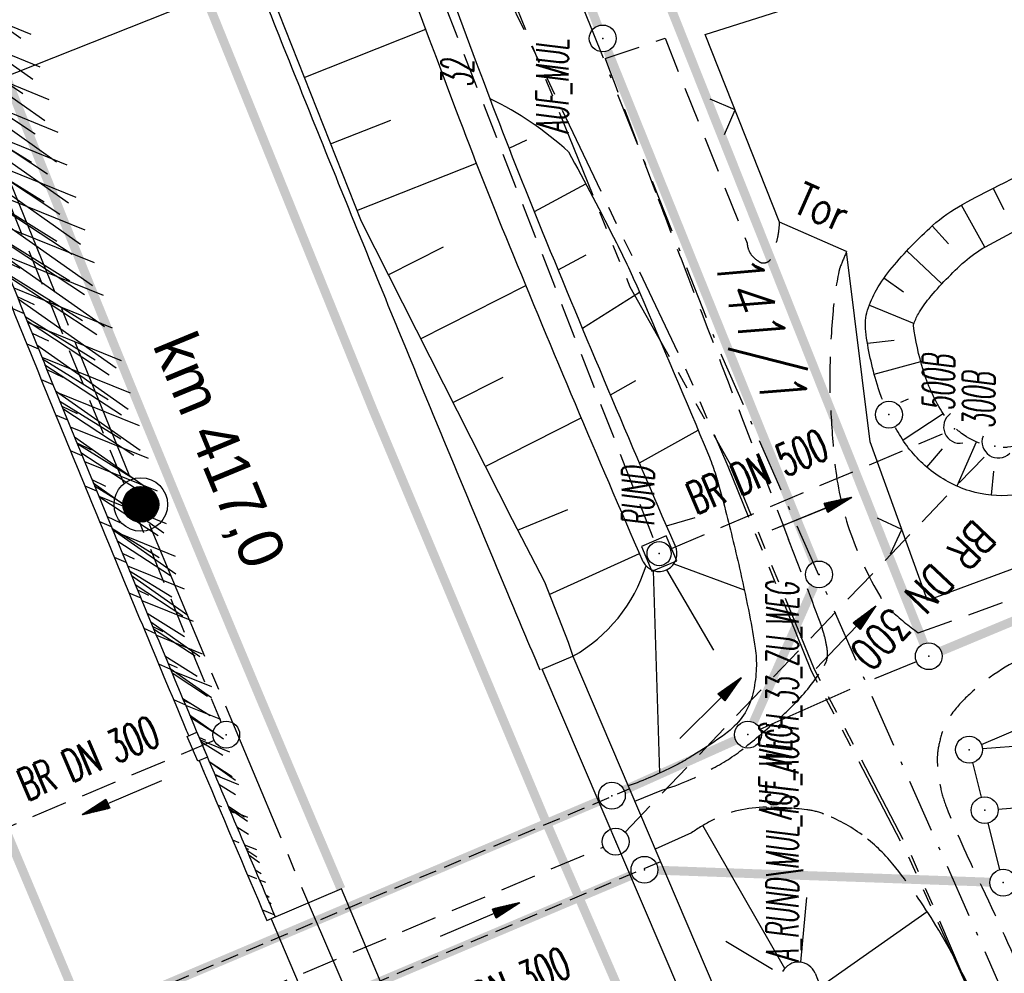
# Model space of a CAD drawing. Extents: x 447882 to 448688, y 437766 to 439043.
# Tile 60 of 121: x 448255 to 448310, y 438387 to 438440. Entities that reach past the tile are written whole.
import ezdxf
from ezdxf.enums import TextEntityAlignment as Align

# ---------------------------------------------------------------- set-up
doc = ezdxf.new("R2010")
doc.units = 0
doc.header["$LTSCALE"] = 2
doc.header["$MEASUREMENT"] = 0
for name, pattern in [('ACHSE', [5.5, 4, -0.5, 0.5, -0.5]), ('AUSGEZOGEN', [0]), ('BAB-FM2', [2.6, 1.5, -0.5, 0.1, -0.5]), ('GESTRICH-X2', [1.5, 1, -0.5]), ('GESTRICHELT', [0.75, 0.5, -0.25]), ('PHANTOMX2', [5, 2.5, -0.5, 0.5, -0.5, 0.5, -0.5])]:
    doc.linetypes.add(name, pattern=pattern)
doc.layers.get('0').update_dxf_attribs({"linetype": 'AUSGEZOGEN'})
for name, color, linetype in [('211-FLSTNR', 8, 'AUSGEZOGEN'), ('211-GRENZL', 8, 'AUSGEZOGEN'), ('211-GRENZL-BAB', 7, 'AUSGEZOGEN'), ('211-GRENZP', 8, 'AUSGEZOGEN'), ('211-GRENZP-BAB', 7, 'AUSGEZOGEN'), ('ACHSETOP', 250, 'ACHSE'), ('ANMERKUNG', 7, 'CONTINUOUS'), ('BAB_FM', 5, 'BAB-FM2'), ('BAUWOTOP', 250, 'AUSGEZOGEN'), ('BAUWUTOP', 250, 'GESTRICHELT'), ('BOESCHG', 250, 'AUSGEZOGEN'), ('DURCHL', 200, 'GESTRICH-X2'), ('FBRTOP', 250, 'AUSGEZOGEN'), ('HEKT_B', 250, 'CONTINUOUS'), ('KANAL', 7, 'GESTRICH-X2'), ('Lichtwellenleiter COLT', 46, 'PHANTOMX2'), ('Lichtwellenleiter GLH', 46, 'PHANTOMX2'), ('MULDE', 250, 'AUSGEZOGEN'), ('NZ', 250, 'AUSGEZOGEN'), ('PFEIL', 7, 'CONTINUOUS'), ('PFEILTOP', 200, 'AUSGEZOGEN'), ('RRB', 250, 'AUSGEZOGEN'), ('SCHLITZRINNE', 200, 'AUSGEZOGEN'), ('SCHSYMBOL', 200, 'AUSGEZOGEN'), ('STRASSE', 250, 'AUSGEZOGEN'), ('TEXTO', 4, 'CONTINUOUS'), ('WEG', 250, 'GESTRICH-X2'), ('ZAUN', 30, 'AUSGEZOGEN')]:
    doc.layers.add(name, color=color, linetype=linetype)
doc.styles.add('ROMANS', font='romans.shx', dxfattribs={"width": 0.8})
doc.styles.add('UNIR-H', font='unir_h.shx', dxfattribs={"width": 0.8})

# ---------------------------------------------------------------- blocks, each defined once
blk = doc.blocks.new('*X15')
at = {"color": 0}
for p, q in [((212.234, 257.394), (213.242, 258.402)), ((212.236, 257.466), (213.169, 258.4)), ((212.237, 257.326), (213.31, 258.399)), ((212.244, 257.262), (213.373, 258.392)), ((212.244, 257.545), (213.09, 258.391)), ((212.254, 257.202), (213.434, 258.381)), ((212.261, 257.633), (213.003, 258.375)), ((212.268, 257.145), (213.491, 258.368)), ((212.284, 257.09), (213.545, 258.351)), ((212.29, 257.732), (212.903, 258.346)), ((212.303, 257.038), (213.597, 258.333)), ((212.324, 256.988), (213.647, 258.312)), ((212.343, 257.856), (212.779, 258.293)), ((212.347, 256.941), (213.694, 258.288)), ((212.372, 256.895), (213.74, 258.263)), ((212.399, 256.852), (213.783, 258.236)), ((212.428, 256.81), (213.825, 258.207)), ((212.459, 256.77), (213.865, 258.176)), ((212.492, 256.732), (213.903, 258.143)), ((212.526, 256.696), (213.939, 258.109)), ((212.563, 256.662), (213.974, 258.073)), ((212.601, 256.629), (214.006, 258.035)), ((212.64, 256.598), (214.037, 257.995)), ((212.682, 256.569), (214.066, 257.953)), ((212.726, 256.542), (214.093, 257.91)), ((212.771, 256.517), (214.119, 257.864)), ((212.819, 256.493), (214.142, 257.817)), ((212.868, 256.472), (214.163, 257.767)), ((212.92, 256.454), (214.182, 257.715)), ((212.975, 256.437), (214.198, 257.661)), ((213.032, 256.424), (214.211, 257.603)), ((213.092, 256.414), (214.222, 257.543)), ((213.156, 256.407), (214.229, 257.479)), ((213.224, 256.404), (214.232, 257.412)), ((213.296, 256.406), (214.23, 257.339)), ((213.375, 256.414), (214.222, 257.26)), ((213.463, 256.43), (214.205, 257.173)), ((213.563, 256.46), (214.176, 257.073)), ((213.686, 256.512), (214.123, 256.949))]:
    blk.add_line(p, q, dxfattribs=at)
blk = doc.blocks.new('SRMAST2')
at = {"color": 0}
blk.add_circle((0, 0), 0.999, dxfattribs=at)
blk.add_point((0, 0), dxfattribs=at)
blk.add_blockref('*X15', (-213.233, -257.403))
blk = doc.blocks.new('PP')
at = {"color": 0}
blk.add_circle((0, -0.006), 1.493, dxfattribs=at)
blk.add_point((0, 0), dxfattribs=at)
blk = doc.blocks.new('20')
blk.add_lwpolyline([(-0.754, -0.751), (0.754, -0.751), (0.754, 0.75), (-0.754, 0.75)], close=True)
blk.add_circle((0, 0), 0.676)
blk.add_point((0, 0))
blk = doc.blocks.new('40')
at = {"color": 0}
blk.add_arc((0.025, 0.311), 0.91, 192.5363, 347.4637, dxfattribs=at)
blk.add_point((0, 0), dxfattribs=at)
blk = doc.blocks.new('GST')
at = {"color": 0}
blk.add_circle((0, 0), 0.75, dxfattribs=at)
blk.add_point((0, 0), dxfattribs=at)
blk = doc.blocks.new('10')
blk.add_blockref('GST', (0, 0))
blk = doc.blocks.new('ZL')
at = {"color": 0}
for p, q in [((-1.066, 1.055), (0, 0)), ((0, 0), (1.055, 1.066))]:
    blk.add_line(p, q, dxfattribs=at)
blk = doc.blocks.new('PFEIL2')
at = {"color": 0}
for p, q in [((0.88, 0.002), (-2.401, -0.012)), ((0.881, -0.271), (0.879, 0.276)), ((0.879, 0.276), (2.429, 0.009)), ((0.911, 0.27), (0.879, 0.265)), ((0.965, 0.261), (0.879, 0.246)), ((1.019, 0.252), (0.879, 0.228)), ((1.073, 0.242), (0.879, 0.209)), ((1.127, 0.233), (0.879, 0.191)), ((1.181, 0.224), (0.879, 0.172)), ((1.235, 0.214), (0.879, 0.154)), ((1.289, 0.205), (0.879, 0.135)), ((1.343, 0.196), (0.879, 0.117)), ((1.397, 0.187), (0.879, 0.098)), ((1.451, 0.177), (0.879, 0.08)), ((1.505, 0.168), (0.879, 0.061)), ((1.559, 0.159), (0.88, 0.043)), ((1.613, 0.149), (0.88, 0.024)), ((1.668, 0.14), (0.88, 0.006)), ((1.722, 0.131), (0.88, -0.013)), ((1.776, 0.121), (0.88, -0.031)), ((1.83, 0.112), (0.88, -0.05)), ((1.884, 0.103), (0.88, -0.068)), ((1.938, 0.094), (0.88, -0.087)), ((1.992, 0.084), (0.88, -0.105)), ((2.046, 0.075), (0.88, -0.124)), ((2.1, 0.066), (0.88, -0.142)), ((2.154, 0.056), (0.88, -0.161)), ((2.208, 0.047), (0.88, -0.179)), ((2.262, 0.038), (0.881, -0.198)), ((2.316, 0.029), (0.881, -0.216)), ((2.37, 0.019), (0.881, -0.235)), ((2.424, 0.01), (0.881, -0.253)), ((2.429, 0.009), (0.881, -0.271))]:
    blk.add_line(p, q, dxfattribs=at)

msp = doc.modelspace()

# ---------------------------------------------------------------- hatches: boundary and pattern name
at = {"layer": 'SCHLITZRINNE'}
h = msp.add_hatch(dxfattribs=at)
h.set_pattern_fill('_USER', color=256, scale=1.5, angle=45, style=0, pattern_type=0)
h.set_pattern_definition([(324.8574, (448134.7023, 438851.6164), (0.86342, 1.226583), [])])
edge = h.paths.add_edge_path()
edge.add_line((448125.443, 438906.454), (448125.936, 438906.533))
edge.add_line((448125.936, 438906.533), (448126.04, 438905.88))
edge.add_arc((261507.524, 409202.339), 188967.645, 9.03995391, 9.04374407, ccw=False)
edge.add_line((448128.005, 438893.535), (448131.933, 438868.846))
edge.add_line((448131.933, 438868.846), (448133.254, 438860.539))
edge.add_arc((449371.197, 439057.494), 1253.513, 189.039943, 189.277818)
edge.add_arc((454072.816, 439825.545), 6017.453, 189.2778182, 189.3863877)
edge.add_arc((449284.377, 439033.993), 1164.031, 189.386388, 189.87641)
edge.add_arc((450764.431, 439291.676), 2666.349, 189.87641, 190.200181)
edge.add_arc((449881.193, 439132.753), 1768.927, 190.200181, 190.588964)
edge.add_arc((450188.848, 439190.268), 2081.912, 190.588964, 190.947332)
edge.add_arc((450096.336, 439172.374), 1987.685, 190.947332, 191.307685)
edge.add_arc((450103.529, 439173.812), 1995.02, 191.307685, 191.667375)
edge.add_arc((450113.912, 439175.956), 2005.623, 191.667375, 192.024165)
edge.add_arc((450128.354, 439179.032), 2020.389, 192.024165, 192.37965)
edge.add_arc((450121.636, 439177.558), 2013.511, 192.37965, 192.73712)
edge.add_arc((450090.705, 439170.566), 1981.8, 192.73712, 193.097438)
edge.add_arc((450089.716, 439170.336), 1980.784, 193.097438, 193.45758)
edge.add_arc((450128.145, 439179.532), 2020.298, 193.45758, 193.814181)
edge.add_arc((450131.046, 439180.245), 2023.285, 193.814181, 194.170205)
edge.add_arc((450093.866, 439170.858), 1984.938, 194.170205, 194.529652)
edge.add_arc((450094.254, 439170.958), 1985.339, 194.529652, 194.889491)
edge.add_arc((450121.506, 439178.204), 2013.538, 194.889491, 195.246802)
edge.add_arc((450124.649, 439179.061), 2016.795, 195.246802, 195.602873)
edge.add_arc((450111.382, 439175.356), 2003.021, 195.602873, 195.960167)
edge.add_arc((450101.557, 439172.546), 1992.802, 195.960167, 196.3197)
edge.add_arc((450106.363, 439173.953), 1997.81, 196.3197, 196.678782)
edge.add_arc((450107.837, 439174.395), 1999.349, 196.678782, 197.03752)
edge.add_arc((450104.436, 439173.352), 1995.791, 197.03752, 197.396578)
edge.add_arc((450113.998, 439176.348), 2005.812, 197.396578, 197.753665)
edge.add_arc((450121.006, 439178.592), 2013.17, 197.753665, 198.110098)
edge.add_arc((450117.03, 439177.292), 2008.988, 198.110098, 198.467563)
edge.add_arc((450103.872, 439172.898), 1995.115, 198.467563, 198.826268)
edge.add_arc((450099.455, 439171.391), 1990.448, 198.826268, 199.185784)
edge.add_arc((450113.542, 439176.293), 2005.364, 199.185784, 199.54396)
edge.add_arc((450116.79, 439177.446), 2008.81, 199.54396, 199.90126)
edge.add_arc((450108.06, 439174.286), 1999.526, 199.90126, 200.259389)
edge.add_arc((450108.407, 439174.414), 1999.896, 200.259389, 200.617742)
edge.add_arc((450110.76, 439175.299), 2002.409, 200.617742, 200.975871)
edge.add_arc((450111.887, 439175.731), 2003.616, 200.975871, 201.333691)
edge.add_arc((450111.742, 439175.674), 2003.46, 201.333691, 201.691524)
edge.add_arc((450110.583, 439175.213), 2002.213, 201.691524, 202.04953)
edge.add_arc((450111.609, 439175.629), 2003.32, 202.04953, 202.407437)
edge.add_arc((450109.603, 439174.802), 2001.151, 202.407437, 202.765839)
edge.add_arc((450106.414, 439173.464), 1997.693, 202.765839, 203.100071)
edge.add_line((448125.443, 438906.454), (448125.547, 438905.801))
edge.add_arc((261507.369, 409202.315), 188967.302, 9.03995391, 9.04374407, ccw=False)
edge.add_line((448127.511, 438893.456), (448131.439, 438868.767))
edge.add_line((448131.439, 438868.767), (448132.715, 438860.746))
h = msp.add_hatch(dxfattribs=at)
h.set_pattern_fill('_USER', color=256, scale=1.5, angle=45, style=0, pattern_type=0)
h.set_pattern_definition([(326.72764, (448148.0771, 438778.445), (0.822929, 1.254108), [])])
edge = h.paths.add_edge_path()
edge.add_line((448125.936, 438906.533), (448126.04, 438905.88))
edge.add_arc((261507.524, 409202.339), 188967.645, 9.03995391, 9.04374407, ccw=False)
edge.add_line((448128.005, 438893.535), (448131.933, 438868.846))
edge.add_line((448131.933, 438868.846), (448133.254, 438860.539))
edge.add_arc((449371.197, 439057.494), 1253.513, 189.039943, 189.277818)
edge.add_arc((454072.816, 439825.545), 6017.453, 189.2778182, 189.3863877)
edge.add_arc((449284.377, 439033.993), 1164.031, 189.386388, 189.87641)
edge.add_arc((450764.431, 439291.676), 2666.349, 189.87641, 190.200181)
edge.add_arc((449881.193, 439132.753), 1768.927, 190.200181, 190.588964)
edge.add_arc((450188.848, 439190.268), 2081.912, 190.588964, 190.947332)
edge.add_arc((450096.336, 439172.374), 1987.685, 190.947332, 191.307685)
edge.add_arc((450103.529, 439173.812), 1995.02, 191.307685, 191.667375)
edge.add_arc((450113.912, 439175.956), 2005.623, 191.667375, 192.024165)
edge.add_arc((450128.354, 439179.032), 2020.389, 192.024165, 192.37965)
edge.add_arc((450121.636, 439177.558), 2013.511, 192.37965, 192.73712)
edge.add_arc((450090.705, 439170.566), 1981.8, 192.73712, 193.097438)
edge.add_arc((450089.716, 439170.336), 1980.784, 193.097438, 193.45758)
edge.add_arc((450128.145, 439179.532), 2020.298, 193.45758, 193.814181)
edge.add_arc((450131.046, 439180.245), 2023.285, 193.814181, 194.170205)
edge.add_arc((450093.866, 439170.858), 1984.938, 194.170205, 194.529652)
edge.add_arc((450094.254, 439170.958), 1985.339, 194.529652, 194.889491)
edge.add_arc((450121.506, 439178.204), 2013.538, 194.889491, 195.246802)
edge.add_arc((450124.649, 439179.061), 2016.795, 195.246802, 195.602873)
edge.add_arc((450111.382, 439175.356), 2003.021, 195.602873, 195.960167)
edge.add_arc((450101.557, 439172.546), 1992.802, 195.960167, 196.3197)
edge.add_arc((450106.363, 439173.953), 1997.81, 196.3197, 196.678782)
edge.add_arc((450107.837, 439174.395), 1999.349, 196.678782, 197.03752)
edge.add_arc((450104.436, 439173.352), 1995.791, 197.03752, 197.396578)
edge.add_arc((450113.998, 439176.348), 2005.812, 197.396578, 197.753665)
edge.add_arc((450121.006, 439178.592), 2013.17, 197.753665, 198.110098)
edge.add_arc((450117.03, 439177.292), 2008.988, 198.110098, 198.467563)
edge.add_arc((450103.872, 439172.898), 1995.115, 198.467563, 198.826268)
edge.add_arc((450099.455, 439171.391), 1990.448, 198.826268, 199.185784)
edge.add_arc((450113.542, 439176.293), 2005.364, 199.185784, 199.54396)
edge.add_arc((450116.79, 439177.446), 2008.81, 199.54396, 199.90126)
edge.add_arc((450108.06, 439174.286), 1999.526, 199.90126, 200.259389)
edge.add_arc((450108.407, 439174.414), 1999.896, 200.259389, 200.617742)
edge.add_arc((450110.76, 439175.299), 2002.409, 200.617742, 200.975871)
edge.add_arc((450111.887, 439175.731), 2003.616, 200.975871, 201.333691)
edge.add_arc((450111.742, 439175.674), 2003.46, 201.333691, 201.691524)
edge.add_arc((450110.583, 439175.213), 2002.213, 201.691524, 202.04953)
edge.add_arc((450111.609, 439175.629), 2003.32, 202.04953, 202.407437)
edge.add_arc((450109.603, 439174.802), 2001.151, 202.407437, 202.765839)
edge.add_arc((450106.414, 439173.464), 1997.693, 202.765839, 203.100071)
edge.add_arc((450188.848, 439190.268), 2082.412, 190.799627, 190.947332)
edge.add_arc((450096.336, 439172.374), 1988.185, 190.947332, 191.307685)
edge.add_arc((450103.529, 439173.812), 1995.52, 191.307685, 191.667375)
edge.add_arc((450113.912, 439175.956), 2006.123, 191.667375, 192.024165)
edge.add_arc((450128.354, 439179.032), 2020.889, 192.024165, 192.37965)
edge.add_arc((450121.636, 439177.558), 2014.011, 192.37965, 192.469296)
h = msp.add_hatch(dxfattribs=at)
h.set_pattern_fill('_USER', color=256, scale=1.5, angle=45, style=0, pattern_type=0)
h.set_pattern_definition([(328.16104, (448159.8269, 438724.2048), (0.7913003, 1.274301), [])])
edge = h.paths.add_edge_path()
edge.add_line((448125.936, 438906.533), (448126.04, 438905.88))
edge.add_arc((261507.524, 409202.339), 188967.645, 9.03995391, 9.04374407, ccw=False)
edge.add_line((448128.005, 438893.535), (448131.933, 438868.846))
edge.add_line((448131.933, 438868.846), (448133.254, 438860.539))
edge.add_arc((449371.197, 439057.494), 1253.513, 189.039943, 189.277818)
edge.add_arc((454072.816, 439825.545), 6017.453, 189.2778182, 189.3863877)
edge.add_arc((449284.377, 439033.993), 1164.031, 189.386388, 189.87641)
edge.add_arc((450764.431, 439291.676), 2666.349, 189.87641, 190.200181)
edge.add_arc((449881.193, 439132.753), 1768.927, 190.200181, 190.588964)
edge.add_arc((450188.848, 439190.268), 2081.912, 190.588964, 190.947332)
edge.add_arc((450096.336, 439172.374), 1987.685, 190.947332, 191.307685)
edge.add_arc((450103.529, 439173.812), 1995.02, 191.307685, 191.667375)
edge.add_arc((450113.912, 439175.956), 2005.623, 191.667375, 192.024165)
edge.add_arc((450128.354, 439179.032), 2020.389, 192.024165, 192.37965)
edge.add_arc((450121.636, 439177.558), 2013.511, 192.37965, 192.73712)
edge.add_arc((450090.705, 439170.566), 1981.8, 192.73712, 193.097438)
edge.add_arc((450089.716, 439170.336), 1980.784, 193.097438, 193.45758)
edge.add_arc((450128.145, 439179.532), 2020.298, 193.45758, 193.814181)
edge.add_arc((450131.046, 439180.245), 2023.285, 193.814181, 194.170205)
edge.add_arc((450093.866, 439170.858), 1984.938, 194.170205, 194.529652)
edge.add_arc((450094.254, 439170.958), 1985.339, 194.529652, 194.889491)
edge.add_arc((450121.506, 439178.204), 2013.538, 194.889491, 195.246802)
edge.add_arc((450124.649, 439179.061), 2016.795, 195.246802, 195.602873)
edge.add_arc((450111.382, 439175.356), 2003.021, 195.602873, 195.960167)
edge.add_arc((450101.557, 439172.546), 1992.802, 195.960167, 196.3197)
edge.add_arc((450106.363, 439173.953), 1997.81, 196.3197, 196.678782)
edge.add_arc((450107.837, 439174.395), 1999.349, 196.678782, 197.03752)
edge.add_arc((450104.436, 439173.352), 1995.791, 197.03752, 197.396578)
edge.add_arc((450113.998, 439176.348), 2005.812, 197.396578, 197.753665)
edge.add_arc((450121.006, 439178.592), 2013.17, 197.753665, 198.110098)
edge.add_arc((450117.03, 439177.292), 2008.988, 198.110098, 198.467563)
edge.add_arc((450103.872, 439172.898), 1995.115, 198.467563, 198.826268)
edge.add_arc((450099.455, 439171.391), 1990.448, 198.826268, 199.185784)
edge.add_arc((450113.542, 439176.293), 2005.364, 199.185784, 199.54396)
edge.add_arc((450116.79, 439177.446), 2008.81, 199.54396, 199.90126)
edge.add_arc((450108.06, 439174.286), 1999.526, 199.90126, 200.259389)
edge.add_arc((450108.407, 439174.414), 1999.896, 200.259389, 200.617742)
edge.add_arc((450110.76, 439175.299), 2002.409, 200.617742, 200.975871)
edge.add_arc((450111.887, 439175.731), 2003.616, 200.975871, 201.333691)
edge.add_arc((450111.742, 439175.674), 2003.46, 201.333691, 201.691524)
edge.add_arc((450110.583, 439175.213), 2002.213, 201.691524, 202.04953)
edge.add_arc((450111.609, 439175.629), 2003.32, 202.04953, 202.407437)
edge.add_arc((450109.603, 439174.802), 2001.151, 202.407437, 202.765839)
edge.add_arc((450106.414, 439173.464), 1997.693, 202.765839, 203.100071)
edge.add_arc((450121.636, 439177.558), 2014.011, 192.51205, 192.73712)
edge.add_arc((450090.705, 439170.566), 1982.3, 192.73712, 193.097438)
edge.add_arc((450089.716, 439170.336), 1981.284, 193.097438, 193.45758)
edge.add_arc((450128.145, 439179.532), 2020.798, 193.45758, 193.814181)
edge.add_arc((450131.046, 439180.245), 2023.785, 193.814181, 194.170205)
edge.add_arc((450093.866, 439170.858), 1985.438, 194.170205, 194.185146)
h = msp.add_hatch(dxfattribs=at)
h.set_pattern_fill('_USER', color=256, scale=1.5, angle=45, style=0, pattern_type=0)
h.set_pattern_definition([(334.92026, (448224.608, 438502.9346), (0.635819, 1.358578), [])])
edge = h.paths.add_edge_path()
edge.add_line((448125.936, 438906.533), (448126.04, 438905.88))
edge.add_arc((261507.524, 409202.339), 188967.645, 9.03995391, 9.04374407, ccw=False)
edge.add_line((448128.005, 438893.535), (448131.933, 438868.846))
edge.add_line((448131.933, 438868.846), (448133.254, 438860.539))
edge.add_arc((449371.197, 439057.494), 1253.513, 189.039943, 189.277818)
edge.add_arc((454072.816, 439825.545), 6017.453, 189.2778182, 189.3863877)
edge.add_arc((449284.377, 439033.993), 1164.031, 189.386388, 189.87641)
edge.add_arc((450764.431, 439291.676), 2666.349, 189.87641, 190.200181)
edge.add_arc((449881.193, 439132.753), 1768.927, 190.200181, 190.588964)
edge.add_arc((450188.848, 439190.268), 2081.912, 190.588964, 190.947332)
edge.add_arc((450096.336, 439172.374), 1987.685, 190.947332, 191.307685)
edge.add_arc((450103.529, 439173.812), 1995.02, 191.307685, 191.667375)
edge.add_arc((450113.912, 439175.956), 2005.623, 191.667375, 192.024165)
edge.add_arc((450128.354, 439179.032), 2020.389, 192.024165, 192.37965)
edge.add_arc((450121.636, 439177.558), 2013.511, 192.37965, 192.73712)
edge.add_arc((450090.705, 439170.566), 1981.8, 192.73712, 193.097438)
edge.add_arc((450089.716, 439170.336), 1980.784, 193.097438, 193.45758)
edge.add_arc((450128.145, 439179.532), 2020.298, 193.45758, 193.814181)
edge.add_arc((450131.046, 439180.245), 2023.285, 193.814181, 194.170205)
edge.add_arc((450093.866, 439170.858), 1984.938, 194.170205, 194.529652)
edge.add_arc((450094.254, 439170.958), 1985.339, 194.529652, 194.889491)
edge.add_arc((450121.506, 439178.204), 2013.538, 194.889491, 195.246802)
edge.add_arc((450124.649, 439179.061), 2016.795, 195.246802, 195.602873)
edge.add_arc((450111.382, 439175.356), 2003.021, 195.602873, 195.960167)
edge.add_arc((450101.557, 439172.546), 1992.802, 195.960167, 196.3197)
edge.add_arc((450106.363, 439173.953), 1997.81, 196.3197, 196.678782)
edge.add_arc((450107.837, 439174.395), 1999.349, 196.678782, 197.03752)
edge.add_arc((450104.436, 439173.352), 1995.791, 197.03752, 197.396578)
edge.add_arc((450113.998, 439176.348), 2005.812, 197.396578, 197.753665)
edge.add_arc((450121.006, 439178.592), 2013.17, 197.753665, 198.110098)
edge.add_arc((450117.03, 439177.292), 2008.988, 198.110098, 198.467563)
edge.add_arc((450103.872, 439172.898), 1995.115, 198.467563, 198.826268)
edge.add_arc((450099.455, 439171.391), 1990.448, 198.826268, 199.185784)
edge.add_arc((450113.542, 439176.293), 2005.364, 199.185784, 199.54396)
edge.add_arc((450116.79, 439177.446), 2008.81, 199.54396, 199.90126)
edge.add_arc((450108.06, 439174.286), 1999.526, 199.90126, 200.259389)
edge.add_arc((450108.407, 439174.414), 1999.896, 200.259389, 200.617742)
edge.add_arc((450110.76, 439175.299), 2002.409, 200.617742, 200.975871)
edge.add_arc((450111.887, 439175.731), 2003.616, 200.975871, 201.333691)
edge.add_arc((450111.742, 439175.674), 2003.46, 201.333691, 201.691524)
edge.add_arc((450110.583, 439175.213), 2002.213, 201.691524, 202.04953)
edge.add_arc((450111.609, 439175.629), 2003.32, 202.04953, 202.407437)
edge.add_arc((450109.603, 439174.802), 2001.151, 202.407437, 202.765839)
edge.add_arc((450106.414, 439173.464), 1997.693, 202.765839, 203.100071)
edge.add_arc((450113.542, 439176.293), 2005.864, 199.384527, 199.54396)
edge.add_arc((450116.79, 439177.446), 2009.31, 199.54396, 199.90126)
edge.add_arc((450108.06, 439174.286), 2000.026, 199.90126, 200.259389)
edge.add_arc((450108.407, 439174.414), 2000.396, 200.259389, 200.617742)
edge.add_arc((450110.76, 439175.299), 2002.909, 200.617742, 200.975871)
edge.add_arc((450111.887, 439175.731), 2004.116, 200.975871, 201.063002)
h = msp.add_hatch(dxfattribs=at)
h.set_pattern_fill('_USER', color=256, scale=1.5, angle=45, style=0, pattern_type=0)
h.set_pattern_definition([(337.95664, (448265.5285, 438397.6318), (0.5629623, 1.39035), [])])
edge = h.paths.add_edge_path()
edge.add_line((448125.936, 438906.533), (448126.04, 438905.88))
edge.add_arc((261507.524, 409202.339), 188967.645, 9.03995391, 9.04374407, ccw=False)
edge.add_line((448128.005, 438893.535), (448131.933, 438868.846))
edge.add_line((448131.933, 438868.846), (448133.254, 438860.539))
edge.add_arc((449371.197, 439057.494), 1253.513, 189.039943, 189.277818)
edge.add_arc((454072.816, 439825.545), 6017.453, 189.2778182, 189.3863877)
edge.add_arc((449284.377, 439033.993), 1164.031, 189.386388, 189.87641)
edge.add_arc((450764.431, 439291.676), 2666.349, 189.87641, 190.200181)
edge.add_arc((449881.193, 439132.753), 1768.927, 190.200181, 190.588964)
edge.add_arc((450188.848, 439190.268), 2081.912, 190.588964, 190.947332)
edge.add_arc((450096.336, 439172.374), 1987.685, 190.947332, 191.307685)
edge.add_arc((450103.529, 439173.812), 1995.02, 191.307685, 191.667375)
edge.add_arc((450113.912, 439175.956), 2005.623, 191.667375, 192.024165)
edge.add_arc((450128.354, 439179.032), 2020.389, 192.024165, 192.37965)
edge.add_arc((450121.636, 439177.558), 2013.511, 192.37965, 192.73712)
edge.add_arc((450090.705, 439170.566), 1981.8, 192.73712, 193.097438)
edge.add_arc((450089.716, 439170.336), 1980.784, 193.097438, 193.45758)
edge.add_arc((450128.145, 439179.532), 2020.298, 193.45758, 193.814181)
edge.add_arc((450131.046, 439180.245), 2023.285, 193.814181, 194.170205)
edge.add_arc((450093.866, 439170.858), 1984.938, 194.170205, 194.529652)
edge.add_arc((450094.254, 439170.958), 1985.339, 194.529652, 194.889491)
edge.add_arc((450121.506, 439178.204), 2013.538, 194.889491, 195.246802)
edge.add_arc((450124.649, 439179.061), 2016.795, 195.246802, 195.602873)
edge.add_arc((450111.382, 439175.356), 2003.021, 195.602873, 195.960167)
edge.add_arc((450101.557, 439172.546), 1992.802, 195.960167, 196.3197)
edge.add_arc((450106.363, 439173.953), 1997.81, 196.3197, 196.678782)
edge.add_arc((450107.837, 439174.395), 1999.349, 196.678782, 197.03752)
edge.add_arc((450104.436, 439173.352), 1995.791, 197.03752, 197.396578)
edge.add_arc((450113.998, 439176.348), 2005.812, 197.396578, 197.753665)
edge.add_arc((450121.006, 439178.592), 2013.17, 197.753665, 198.110098)
edge.add_arc((450117.03, 439177.292), 2008.988, 198.110098, 198.467563)
edge.add_arc((450103.872, 439172.898), 1995.115, 198.467563, 198.826268)
edge.add_arc((450099.455, 439171.391), 1990.448, 198.826268, 199.185784)
edge.add_arc((450113.542, 439176.293), 2005.364, 199.185784, 199.54396)
edge.add_arc((450116.79, 439177.446), 2008.81, 199.54396, 199.90126)
edge.add_arc((450108.06, 439174.286), 1999.526, 199.90126, 200.259389)
edge.add_arc((450108.407, 439174.414), 1999.896, 200.259389, 200.617742)
edge.add_arc((450110.76, 439175.299), 2002.409, 200.617742, 200.975871)
edge.add_arc((450111.887, 439175.731), 2003.616, 200.975871, 201.333691)
edge.add_arc((450111.742, 439175.674), 2003.46, 201.333691, 201.691524)
edge.add_arc((450110.583, 439175.213), 2002.213, 201.691524, 202.04953)
edge.add_arc((450111.609, 439175.629), 2003.32, 202.04953, 202.407437)
edge.add_arc((450109.603, 439174.802), 2001.151, 202.407437, 202.765839)
edge.add_arc((450106.414, 439173.464), 1997.693, 202.765839, 203.100071)
edge.add_arc((450106.414, 439173.464), 1998.193, 202.821848, 203.100071)
edge.add_line((448268.435, 438389.496), (448268.895, 438389.693))

# ---------------------------------------------------------------- linework, layer by layer
at = {"layer": '211-GRENZL'}
for p, q in [((448308.34, 438399.334), (448353.52, 438418.56)), ((448302.392, 438403.008), (448304.708, 438403.972)), ((448295.986, 438400.184), (448301.014, 438402.415)), ((448353.502, 438402.268), (448308.398, 438399.092)), ((448309.267, 438395.719), (448353.823, 438399.28)), ((448307.837, 438398.314), (448308.333, 438396.387)), ((448309.374, 438392.336), (448308.706, 438394.933))]:
    msp.add_line(p, q, dxfattribs=at)
at = {"layer": '211-GRENZL-BAB', "const_width": 0.5, "flags": 128}
for points in [[(448305.123, 438404.957), (448283.897, 438458.313)], [(448286.918, 438439.479), (448280.102, 438457.03)], [(448298.989, 438409.525), (448287.471, 438438.084)], [(448343.698, 438420.241), (448306.092, 438404.549)], [(448295.604, 438400.565), (448298.966, 438408.144)], [(448294.615, 438399.573), (448288.384, 438396.776)], [(448287.01, 438396.177), (448255.091, 438382.662)], [(448290.269, 438392.303), (448308.81, 438391.636)], [(448288.829, 438392.038), (448256.841, 438378.502)]]:
    msp.add_lwpolyline(points, dxfattribs=at)
at = {"layer": 'ACHSETOP', "flags": 128}
msp.add_lwpolyline([(448115.396, 438985.501), (448118.194, 438967.918), (448126.051, 438918.539), (448129.98, 438893.849), (448133.908, 438869.16), (448135.229, 438860.857), (448137.904, 438844.482), (448142.192, 438819.853), (448146.786, 438795.279), (448151.688, 438770.764), (448156.896, 438746.313), (448162.408, 438721.928), (448168.226, 438697.615), (448174.346, 438673.376), (448180.77, 438649.215), (448187.494, 438625.137), (448194.519, 438601.144), (448201.844, 438577.241), (448209.467, 438553.432), (448217.386, 438529.72), (448225.602, 438506.108), (448234.112, 438482.601), (448242.915, 438459.203), (448252.01, 438435.916), (448261.395, 438412.745), (448271.069, 438389.693), (448281.031, 438366.763), (448291.278, 438343.96), (448312.624, 438298.747), (448323.719, 438276.344), (448335.093, 438254.082), (448346.745, 438231.963), (448358.672, 438209.992), (448370.873, 438188.171), (448383.346, 438166.505), (448396.089, 438144.997), (448409.099, 438123.649), (448422.375, 438102.466), (448435.915, 438081.45), (448449.717, 438060.605), (448463.778, 438039.935), (448478.096, 438019.441), (448492.67, 437999.129), (448507.496, 437979), (448522.573, 437959.057), (448537.897, 437939.305), (448542.929, 437932.984)], dxfattribs=at)
at = {"layer": 'BAB_FM'}
msp.add_lwpolyline([(448222.462, 438623.243), (448223.249, 438620.347), (448227.896, 438606.563), (448242.688, 438558.79), (448258.727, 438512.64), (448276.481, 438464.631), (448293.822, 438421.065), (448313.437, 438376.629), (448333.233, 438332.82), (448355.847, 438285.799), (448376.775, 438242.437), (448401.484, 438196.645), (448423.566, 438156.337), (448448.852, 438114.338), (448476.368, 438073.776), (448505.231, 438031.544), (448523.44, 438007.891), (448529.193, 437999.501), (448545.843, 437975.575), (448566.77, 437952.415), (448573.967, 437944.073)], dxfattribs=at)
at = {"layer": 'BAUWOTOP'}
for p, q in [((448283.815, 438403.532), (448285.524, 438404.259)), ((448285.524, 438404.259), (448293.458, 438385.655)), ((448291.764, 438384.933), (448283.815, 438403.532)), ((448272.594, 438391.265), (448268.665, 438389.595)), ((448275.258, 438384.971), (448272.594, 438391.265)), ((448268.665, 438389.595), (448271.349, 438383.28))]:
    msp.add_line(p, q, dxfattribs=at)
at = {"layer": 'BAUWUTOP'}
for p, q in [((448253.486, 438381.946), (448288.675, 438396.845)), ((448290.41, 438392.782), (448255.222, 438377.803))]:
    msp.add_line(p, q, dxfattribs=at)
at = {"layer": 'BOESCHG'}
for p, q in [((448270.517, 438436.605), (448277.308, 438439.289)), ((448271.987, 438432.885), (448275.352, 438434.215)), ((448281.96, 438432.653), (448282.958, 438433.121)), ((448273.457, 438429.165), (448280.143, 438431.807)), ((448283.372, 438429.103), (448286.244, 438430.659)), ((448309.601, 438429.208), (448308.988, 438430.407)), ((448308.529, 438427.119), (448307.22, 438429.471)), ((448306.494, 438427.309), (448305.596, 438428.311)), ((448275.21, 438425.571), (448278.295, 438427.132)), ((448284.706, 438425.849), (448286.267, 438426.697)), ((448306.137, 438425.075), (448304.168, 438426.911)), ((448277.015, 438422.002), (448282.901, 438424.979)), ((448303.992, 438424.609), (448302.887, 438425.377)), ((448286.056, 438422.593), (448289.241, 438424.607)), ((448302.08, 438423.878), (448304.574, 438422.859)), ((448301.972, 438421.761), (448303.466, 438421.92)), ((448302.352, 438420.019), (448304.947, 438420.728)), ((448278.821, 438418.433), (448281.63, 438419.854)), ((448287.62, 438418.866), (448289.042, 438419.671)), ((448304.254, 438418.627), (448303.818, 438418.437)), ((448306.21, 438417.806), (448303.961, 438416.326)), ((448280.626, 438414.863), (448285.994, 438417.578)), ((448289.235, 438415.07), (448292.524, 438416.885)), ((448308.054, 438416.229), (448306.965, 438413.767)), ((448306.155, 438415.853), (448305.279, 438414.83)), ((448309.018, 438414.592), (448308.889, 438413.252)), ((448282.438, 438411.297), (448285.24, 438412.466)), ((448290.756, 438411.541), (448292.348, 438412.01)), ((448284.208, 438407.714), (448289.25, 438409.998)), ((448289.998, 438409.056), (448290.359, 438397.725)), ((448290.746, 438409.083), (448293.375, 438404.596)), ((448291.157, 438409.42), (448295.097, 438407.977)), ((448297.356, 438386.817), (448292.772, 438394.797)), ((448298.251, 438387.163), (448298.584, 438390.773)), ((448299.343, 438385.808), (448305.302, 438390.003)), ((448296.678, 438386.766), (448294.068, 438388.314))]:
    msp.add_line(p, q, dxfattribs=at)
msp.add_lwpolyline([(448207.89, 438618.009), (448212.593, 438601.559), (448221.745, 438571.709), (448233.318, 438536.647), (448247.989, 438495.15), (448258.492, 438467.03), (448273.691, 438428.576), (448282.127, 438411.898), (448283.936, 438408.41), (448285.255, 438405.055)], dxfattribs=at)
for points in [[(448304.551, 438422.789, -0.053451), (448304.817, 438423.398, -0.043735), (448305.412, 438424.253, -0.036357), (448307.403, 438426.316, -0.0578), (448308.573, 438427.143, -0.007941), (448310.511, 438428.161, -0.002891), (448316.076, 438430.932, -0.003886), (448320.471, 438433.047, -0.004871), (448323.989, 438434.665, -0.081082), (448325.782, 438435.141, -0.060993), (448328.735, 438435.07, -0.108036), (448330.168, 438434.528, -0.077842), (448332.301, 438432.613, -0.077549), (448333.45, 438430.645, -0.019705), (448333.596, 438430.227, -0.097451)], [(448333.838, 438428.427, -0.084531), (448333.412, 438426.18, -0.15708), (448333.003, 438425.66, -0.025713), (448330.507, 438424.163, -0.01481), (448325.692, 438421.782, -0.004731), (448319.237, 438418.899, -0.008316), (448315.579, 438417.378, -0.033263), (448312.689, 438416.449, -0.034218), (448309.803, 438415.935, -0.019184), (448309.556, 438415.918, -0.09585)], [(448306.271, 438417.716, -0.014674), (448306.129, 438417.934, -0.062649), (448305.084, 438420.254, -0.042796), (448304.547, 438422.748, -0.108715), (448304.551, 438422.789, -0.053451)], [(448308.224, 438416.158, -0.078578), (448307.107, 438416.811, -0.011829), (448306.947, 438416.948, -0.062649)]]:
    msp.add_lwpolyline(points, format="xyb", dxfattribs=at)
at = {"layer": 'BOESCHG', "flags": 128}
msp.add_lwpolyline([(448285.278, 438432.452, -0.008026), (448287.959, 438427.35, -0.015278), (448289.241, 438424.607, -0.002748), (448293.098, 438415.514, -0.025314), (448293.461, 438414.504, -0.010934), (448294.053, 438412.388, -0.00681), (448294.881, 438408.959, -0.008102), (448295.384, 438406.567, -0.010504), (448295.703, 438404.709, -0.046839), (448295.765, 438403.59, -0.041266), (448295.612, 438402.327, -0.084027), (448295.137, 438401.105, -0.085692), (448294.299, 438400.129, -0.023966), (448293.618, 438399.62, -0.010667), (448292.014, 438398.584, -0.021192), (448291.189, 438398.123, -0.029662), (448288.615, 438397.011)], format="xyb", dxfattribs=at)
msp.add_lwpolyline([(448285.255, 438405.055), (448285.524, 438404.259)], dxfattribs=at)
at = {"layer": 'BOESCHG'}
for centre, radius, start, end in [((448272.559, 438418.37), 18.975, 47.911, 63.911), ((448281.187, 438411.947), 8.826, 299.4276, 342.6223)]:
    msp.add_arc(centre, radius, start, end, dxfattribs=at)
at = {"layer": 'DURCHL'}
for p, q in [((448291.031, 438410.281), (448306.156, 438416.688)), ((448288.438, 438394.438), (448308.563, 438415.469)), ((448265.491, 438399.549), (448251.999, 438393.877))]:
    msp.add_line(p, q, dxfattribs=at)
at = {"layer": 'FBRTOP'}
for points in [[(448131.684, 438991.32, -0.000001), (448134.983, 438970.589, -0.000001), (448138.911, 438945.9, 0.000002), (448142.84, 438921.21, 0.000007)], [(448250.061, 438488.488, 0.001564), (448254.387, 438476.878, 0.001563), (448258.789, 438465.289, 0.001561), (448263.262, 438453.73, 0.001561), (448267.806, 438442.2, 0.001562), (448272.423, 438430.699, 0.001562), (448277.112, 438419.225, 0.001564), (448281.874, 438407.778, 0.000586), (448283.673, 438403.503, 0.001563)]]:
    msp.add_lwpolyline(points, format="xyb", dxfattribs=at)
at = {"layer": 'FBRTOP', "const_width": 0.5}
for points in [[(448117.312, 438986.185, -0.000001), (448120.169, 438968.232, -0.000001), (448124.098, 438943.543, 0.000002), (448128.026, 438918.853, 0.000007)], [(448231.706, 438495.008, 0.001563), (448235.988, 438483.294, 0.001564), (448240.347, 438471.596, 0.001563), (448244.783, 438459.919, 0.001561), (448249.289, 438448.273, 0.001561), (448253.868, 438436.655, 0.001562), (448258.519, 438425.068, 0.001562), (448263.244, 438413.507, 0.001564), (448268.042, 438401.973, 0.001459), (448272.576, 438391.257, 0.001563)]]:
    msp.add_lwpolyline(points, format="xyb", dxfattribs=at)
for points in [[(448238.796, 438510.791), (448247.246, 438487.449), (448255.988, 438464.215), (448265.019, 438441.091), (448274.338, 438418.082), (448283.944, 438395.191), (448293.837, 438372.422), (448303.994, 438349.818), (448325.228, 438304.843), (448336.226, 438282.636), (448347.52, 438260.53), (448359.091, 438238.565), (448370.934, 438216.748), (448383.05, 438195.08), (448395.435, 438173.566), (448408.089, 438152.208), (448421.008, 438131.009), (448434.191, 438109.975), (448447.636, 438089.106), (448461.342, 438068.407), (448475.305, 438047.882), (448489.522, 438027.531), (448503.994, 438007.361), (448518.716, 437987.373)], [(448212.408, 438501.425), (448220.978, 438477.753), (448229.842, 438454.191), (448239.001, 438430.741), (448248.452, 438407.408), (448258.194, 438384.195), (448268.225, 438361.104), (448278.562, 438338.102), (448300.02, 438292.651), (448311.212, 438270.052), (448322.666, 438247.634), (448334.399, 438225.361), (448346.41, 438203.236), (448358.696, 438181.262), (448371.257, 438159.444), (448384.089, 438137.786), (448397.19, 438116.289), (448410.559, 438094.957), (448424.194, 438073.794), (448438.092, 438052.803), (448452.251, 438031.988), (448466.67, 438011.351), (448481.346, 437990.897)]]:
    msp.add_lwpolyline(points, dxfattribs=at)
at = {"layer": 'KANAL'}
for p, q in [((448266.344, 438471.438), (448290.063, 438410.688)), ((448243.813, 438454.688), (448265.875, 438400.563)), ((448291.031, 438410.281), (448306.156, 438416.688)), ((448288.438, 438394.438), (448308.563, 438415.469)), ((448256.656, 438380.75), (448287.219, 438393.594))]:
    msp.add_line(p, q, dxfattribs=at)
at = {"layer": 'Lichtwellenleiter COLT', "flags": 128}
msp.add_lwpolyline([(448141.849, 438994.952), (448144.197, 438979.769), (448153.622, 438912.712), (448156.265, 438894.982), (448169.884, 438821.471), (448188.412, 438734.18), (448198.381, 438692.776), (448214.836, 438641.202), (448220.684, 438619.941), (448236.402, 438573.333), (448238.967, 438560.543), (448246.794, 438537.893), (448271.301, 438467.849), (448288.707, 438424.893), (448294.328, 438414.962), (448298.993, 438403.538), (448304.401, 438393.178), (448327.471, 438339.568), (448344.22, 438304.231), (448364.677, 438262.224), (448390.821, 438212.119), (448394.883, 438204.335), (448414.025, 438170.367), (448451.889, 438109.113), (448451.889, 438109.113), (448484.591, 438058.555), (448501.754, 438035.754), (448517.385, 438012.314), (448522.169, 438004.419), (448531.095, 437990.206), (448539.581, 437979.516), (448546.506, 437970.68), (448549.232, 437965.9), (448553.091, 437959.912), (448553.091, 437959.912), (448567.49, 437941.759)], dxfattribs=at)
at = {"layer": 'Lichtwellenleiter GLH', "flags": 128}
msp.add_lwpolyline([(448142.362, 438995.135), (448147.845, 438959.605), (448154.416, 438910.712), (448156.069, 438898.826), (448157.904, 438888.528), (448166.44, 438840.088), (448182.535, 438758.007), (448182.535, 438758.007), (448220.528, 438619.852), (448220.528, 438619.852), (448251.776, 438521.828), (448258.371, 438500.826), (448277.714, 438449.883), (448291.783, 438420.412), (448294.172, 438414.873), (448298.837, 438403.449), (448304.245, 438393.089), (448345.197, 438302.363), (448381.312, 438230.112), (448415.11, 438168.314), (448419.911, 438160.49), (448420.725, 438158.165), (448503.055, 438031.342), (448522.169, 438004.419), (448532.905, 437989.335), (448539.667, 437979.777), (448549.911, 437964.576), (448559.068, 437950.984), (448566.787, 437941.508)], dxfattribs=at)
at = {"layer": 'MULDE'}
for points in [[(448289.449, 438409.539, -0.005785), (448281.982, 438427.218, -0.007602), (448279.032, 438434.708, -0.00017), (448266.959, 438466.817, -0.003265), (448266.339, 438468.501, -0.000835), (448261.004, 438483.366, -0.001237), (448257.444, 438493.418, -0.001474), (448250.044, 438514.675, -0.002045), (448244.815, 438530.042, -0.001293), (448242.047, 438538.359, -0.00056), (448235.735, 438557.562, -0.001731), (448235.366, 438558.702, -0.000078), (448227.275, 438584.012, -0.010686), (448223.685, 438596.137, -0.005898), (448218.129, 438617.481, -0.006004)], [(448291.229, 438410.453, -0.005577), (448283.831, 438427.979, -0.007602), (448280.904, 438435.412, -0.00017), (448268.832, 438467.52, -0.003265), (448268.221, 438469.179, -0.000835), (448262.888, 438484.038, -0.001237), (448259.33, 438494.082, -0.001474), (448251.934, 438515.327, -0.002045), (448246.711, 438530.678, -0.001293), (448243.946, 438538.985, -0.00056), (448237.635, 438558.184, -0.001731), (448237.271, 438559.311, -0.000078), (448229.181, 438584.62, -0.010686), (448225.615, 438596.664, -0.005805), (448220.153, 438617.625, -0.006004)], [(448299.048, 438386.544, 0.002906), (448307.715, 438365.265, 0.004394), (448311.24, 438356.958, 0.000205)]]:
    msp.add_lwpolyline(points, format="xyb", dxfattribs=at)
for centre, start, end in [((448290.339, 438409.996), 207.1825, 27.1825), ((448298.12, 438386.172), 21.8274, 151.7653)]:
    msp.add_arc(centre, 1, start, end, dxfattribs=at)
at = {"layer": 'NZ'}
msp.add_line((448252.01, 438435.916), (448286.8, 438449.755), dxfattribs=at)
at = {"layer": 'RRB'}
for points in [[(448301.985, 438423.601, -0.053451), (448302.482, 438424.735, -0.043735), (448303.345, 438425.976, -0.036357), (448305.607, 438428.32, -0.0578), (448307.284, 438429.505, -0.007941), (448309.297, 438430.563, -0.002891), (448314.89, 438433.348, -0.003886), (448319.323, 438435.481, -0.004871), (448322.889, 438437.121, -0.081082), (448325.52, 438437.819, -0.060993), (448329.127, 438437.732, -0.108036), (448331.635, 438436.784, -0.071202), (448334.184, 438434.554, -0.077549)], [(448335.177, 438433.195, -0.04348), (448335.955, 438431.628, -0.085527), (448336.525, 438428.864, -0.097451), (448335.935, 438425.242, -0.15708), (448334.504, 438423.427, -0.025713), (448331.771, 438421.788, -0.01481), (448326.813, 438419.336, -0.004731), (448320.312, 438416.431, -0.008316), (448316.571, 438414.876, -0.033263), (448313.34, 438413.838, -0.034218), (448310.092, 438413.26, -0.103119), (448307.688, 438413.496, -0.09585), (448305.403, 438414.728, -0.084476), (448303.832, 438416.532, -0.011016), (448303.547, 438417.023, -0.042796)], [(448302.806, 438418.614, -0.017454), (448302.512, 438419.464, -0.042796), (448301.878, 438422.408, -0.108715), (448301.985, 438423.601, -0.053451)]]:
    msp.add_lwpolyline(points, format="xyb", dxfattribs=at)
at = {"layer": 'SCHLITZRINNE'}
for p, q in [((448254.221, 438423.693), (448254.875, 438423.411)), ((448255.024, 438421.713), (448255.679, 438421.43)), ((448255.83, 438419.731), (448256.485, 438419.448)), ((448256.639, 438417.748), (448257.295, 438417.464)), ((448257.451, 438415.763), (448258.108, 438415.48)), ((448258.266, 438413.777), (448258.924, 438413.494)), ((448259.084, 438411.79), (448259.742, 438411.506)), ((448259.905, 438409.802), (448260.564, 438409.518)), ((448260.73, 438407.812), (448261.389, 438407.528)), ((448261.557, 438405.821), (448262.217, 438405.536)), ((448262.387, 438403.829), (448263.048, 438403.544)), ((448263.22, 438401.835), (448263.882, 438401.55)), ((448264.057, 438399.84), (448264.09, 438399.826))]:
    msp.add_line(p, q, dxfattribs=at)
for points in [[(448227.945, 438493.647, 0.001563), (448232.236, 438481.908, 0.001564), (448236.604, 438470.188, 0.001563), (448241.047, 438458.487, 0.001561), (448245.563, 438446.817, 0.001561), (448250.152, 438435.177, 0.001562), (448254.812, 438423.567, 0.001562), (448259.546, 438411.983, 0.001564), (448264.354, 438400.425, 0.001458), (448268.895, 438389.693, 0.001563)], [(448242.214, 438454.061, 0.000994), (448245.097, 438446.636, 0.001561), (448249.687, 438434.992, 0.001562), (448254.348, 438423.379, 0.001562), (448259.084, 438411.792, 0.001564), (448263.893, 438400.231, 0.000056), (448264.067, 438399.816, 0.001458)], [(448264.65, 438398.431, 0.001214), (448268.435, 438389.496, 0.001458)]]:
    msp.add_lwpolyline(points, format="xyb", dxfattribs=at)
at = {"layer": 'SCHLITZRINNE', "flags": 128}
msp.add_lwpolyline([(448268.435, 438389.496), (448268.895, 438389.693)], dxfattribs=at)
at = {"layer": 'SCHSYMBOL'}
msp.add_lwpolyline([(448264.528, 438400.01), (448265.11, 438398.624), (448264.573, 438398.399), (448263.991, 438399.784)], close=True, dxfattribs=at)
at = {"layer": 'STRASSE'}
for points in [[(448288.975, 438396.166), (448290.496, 438396.781)], [(448292.157, 438394.392), (448290.12, 438393.483)]]:
    msp.add_lwpolyline(points, dxfattribs=at)
at = {"layer": 'WEG', "flags": 128}
for points in [[(448287.33, 438437.654), (448290.668, 438438.792)], [(448290.668, 438438.792), (448295.253, 438427.336)], [(448304.813, 438405.562), (448327.728, 438413.808), (448333.907, 438421.621), (448334.116, 438422.248)]]:
    msp.add_lwpolyline(points, dxfattribs=at)
at = {"layer": 'WEG'}
for points in [[(448287.33, 438437.654, 0.000333), (448290.29, 438429.813, 0.000776), (448291.566, 438426.456, 0.000703), (448297.574, 438410.788, -0.002382), (448299.331, 438406.159, -0.026647), (448299.592, 438405.33, -0.029767), (448299.74, 438404.567, -0.171358), (448299.568, 438403.748, -0.054105), (448297.997, 438401.701, -0.020687), (448297.071, 438400.809, -0.010723), (448295.18, 438399.203, -0.051381), (448293.347, 438398.002, -0.05555), (448290.496, 438396.781)], [(448292.157, 438394.392, -0.036553), (448293.313, 438395.1, -0.121381), (448296.327, 438395.822, -0.027778), (448298.582, 438395.682, -0.063465), (448299.544, 438395.442, -0.064588), (448301.67, 438394.28, -0.065786), (448303.393, 438392.641, -0.03382), (448305.798, 438389.209, -0.029616), (448308.027, 438384.975, -0.008975), (448312.797, 438373.92, 0.005692), (448315.205, 438368.237, 0.000438)]]:
    msp.add_lwpolyline(points, format="xyb", dxfattribs=at)
at = {"layer": 'WEG', "flags": 128}
for points in [[(448295.253, 438427.336, 0.088178), (448295.363, 438426.902, 0.093959), (448295.605, 438426.557, 0.058624), (448295.955, 438426.288, 0.131475), (448296.147, 438426.234, 0.128346), (448296.409, 438426.298, 0.133888), (448296.596, 438426.477, 0.057954), (448296.715, 438426.738, 0.019733), (448296.94, 438427.548, 0.024578), (448297.02, 438427.982, 0.020497), (448297.069, 438428.508)], [(448300.81, 438426.868, 0.01233), (448300.455, 438426.017, 0.041934), (448300.378, 438425.756, 0.027822), (448300.053, 438423.564, 0.018686), (448299.874, 438420.272, 0.017481), (448299.911, 438418.204, 0.011498), (448300.15, 438415.07, 0.057509), (448300.959, 438411.347, 0.052129), (448302.721, 438407.534, 0.069564), (448303.289, 438406.825, 0.031806), (448304.813, 438405.562)], [(448353.173, 438417.672, 0.01718), (448349.332, 438417.38, 0.037815), (448347.61, 438417.057, 0.002671), (448342.75, 438415.73, 0.005288), (448340.306, 438415.02, 0.00781), (448336.298, 438413.742, 0.002467), (448323.696, 438409.435, 0.023331), (448311.009, 438404.354, 0.079842), (448307.664, 438402.13, 0.0489), (448306.634, 438400.971, 0.07614), (448306.175, 438400.084, 0.039169), (448305.919, 438399.069, 0.054835), (448305.875, 438398.321, 0.037995), (448306.049, 438396.953, 0.044602), (448306.387, 438395.827, 0.016817), (448308.176, 438391.761, -0.01091), (448311.006, 438385.527, -0.001533), (448315.088, 438375.908, 0.004215), (448316.591, 438372.419, 0.001008), (448318.896, 438367.216, 0.002624), (448319.796, 438365.224, 0.000272), (448322.666, 438358.971, -0.000221), (448326.196, 438351.28, -0.000021), (448327.574, 438348.274, -0.000041), (448328.277, 438346.738, -0.00253), (448330.985, 438340.747, 0.001084), (448337.269, 438326.738, 0.00085), (448340.493, 438319.625, 0.001367), (448342.518, 438315.209, 0.00685), (448344.199, 438311.696, 0.004536), (448346.858, 438306.45, 0.003094), (448351.532, 438297.569, 0.002219), (448358.178, 438285.258, 0.000061), (448367.67, 438267.866, 0.000184), (448370.819, 438262.104, 0.000007), (448375.981, 438252.666, 0.000185), (448376.174, 438252.313, 0.000034), (448382.01, 438241.663, -0.000005), (448387.846, 438231.013, -0.000006), (448396.044, 438216.051, -0.000021), (448398.263, 438212.002, -0.00055), (448398.605, 438211.375, -0.000035), (448403.971, 438201.528, -0.000449), (448409.632, 438191.114, 0.00014), (448427.757, 438157.724, 0.001303), (448443.281, 438129.321, 0.006754), (448446.365, 438123.889, 0.012316), (448447.006, 438122.854, 0.028069), (448447.323, 438122.424, 0.0261), (448447.333, 438122.413, 0.003562), (448447.733, 438121.719)]]:
    msp.add_lwpolyline(points, format="xyb", dxfattribs=at)
at = {"layer": 'ZAUN'}
msp.add_lwpolyline([(448297.069, 438428.508), (448292.912, 438438.996), (448317.095, 438446.679), (448342.551, 438454.661), (448345.537, 438434.736), (448347.122, 438422.725), (448337.557, 438419.912), (448334.116, 438422.248), (448325.137, 438414.861), (448311.272, 438409.576), (448305.323, 438407.367), (448302.134, 438416.242), (448300.81, 438426.868)], close=True, dxfattribs=at)

# ---------------------------------------------------------------- block references
at = {"layer": '211-GRENZP', "rotation": 289.6609145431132}
for p in [(448307.65, 438399.039), (448308.52, 438395.66)]:
    msp.add_blockref('GST', p, dxfattribs=at)
at = {"layer": '211-GRENZP-BAB', "rotation": 289.6609145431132}
for p in [(448287.19, 438438.779), (448299.27, 438408.83), (448305.4, 438404.26), (448295.3, 438399.88), (448287.7, 438396.469), (448289.521, 438392.329), (448309.56, 438391.61)]:
    msp.add_blockref('GST', p, dxfattribs=at)
at = {"layer": 'HEKT_B'}
for name in ['PP', 'SRMAST2']:
    msp.add_blockref(name, (448261.395, 438412.745), dxfattribs=at)
at = {"layer": 'PFEIL'}
for p, rotation in [((448298.848, 438412.212), 22.08816254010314), ((448300.759, 438405.31), 46.22570000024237), ((448260.357, 438396.37), 203.012327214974), ((448280.325, 438389.54), 22.820899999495)]:
    msp.add_blockref('PFEIL2', p, dxfattribs=dict(at, rotation=rotation))
at = {"layer": 'PFEILTOP'}
for p, rotation in [((448298.849, 438412.21), 22.04859211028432), ((448293.195, 438401.352), 44.59329029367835), ((448260.357, 438396.37), 203.012327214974)]:
    msp.add_blockref('PFEIL2', p, dxfattribs=dict(at, rotation=rotation))
at = {"layer": 'SCHSYMBOL'}
for name, p, rotation in [('10', (448303.176, 438417.759), 293.2036), ('40', (448306.842, 438416.975), 292.8009), ('40', (448309.091, 438416), 327.1735243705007), ('20', (448290.339, 438409.996), 292.8019), ('GST', (448266.165, 438399.878), 292.8007999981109), ('10', (448287.915, 438393.898), 293.2036)]:
    msp.add_blockref(name, p, dxfattribs=dict(at, rotation=rotation))
at = {"layer": 'ZAUN'}
for p, rotation in [((448294.578, 438434.793), 111.6212821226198), ((448303.895, 438411.342), 109.7645779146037)]:
    msp.add_blockref('ZL', p, dxfattribs=dict(at, rotation=rotation))

# ---------------------------------------------------------------- texts
at = {"layer": '211-FLSTNR', "style": 'ROMANS', "oblique": 15, "width": 0.8}
msp.add_text('141/1', height=2.5, rotation=289.6609, dxfattribs=at).set_placement((448293.275, 438426.503))
at = {"layer": 'ANMERKUNG', "style": 'ROMANS', "oblique": 7, "width": 0.5}
for s, p in [('AUF_MUL', (448285.278, 438433.452)), ('32', (448279.968, 438436.06)), ('500B', (448306.842, 438417.975)), ('300B', (448309.091, 438417)), ('RUND', (448290.064, 438411.526)), ('A_RUND\\MUL_IST_AUCH_33_ZU_WEG', (448298.12, 438387.172)), ('AUF_WEG', (448297.731, 438395.121))]:
    msp.add_text(s, height=1.8, rotation=90, dxfattribs=at).set_placement(p)
at = {"layer": 'DURCHL', "style": 'ROMANS', "width": 0.6}
msp.add_text('BR DN 300', height=1.8, rotation=22.8209, dxfattribs=at).set_placement((448258.814, 438397.741), align=Align.CENTER)
at = {"layer": 'HEKT_B', "style": 'UNIR-H'}
msp.add_text('km 417,0', height=2.5, rotation=292.408, dxfattribs=at).set_placement((448262.031, 438421.656))
at = {"layer": 'TEXTO', "style": 'ROMANS'}
for s, rotation, width, p in [('BR DN 500', 22.9232, 0.6, (448296.171, 438413.759)), ('BR DN 300', 226.2257, 0.75, (448304.42, 438408.269)), ('BR DN 300', 22.8209, 0.6, (448281.773, 438384.823))]:
    msp.add_text(s, height=1.8, rotation=rotation, dxfattribs=dict(at, width=width)).set_placement(p, align=Align.CENTER)
at = {"layer": 'ZAUN', "style": 'ROMANS', "width": 0.8}
msp.add_text('Tor', height=1.8, rotation=336.3281, dxfattribs=at).set_placement((448297.703, 438429.121))

doc.saveas('drawing.dxf')
